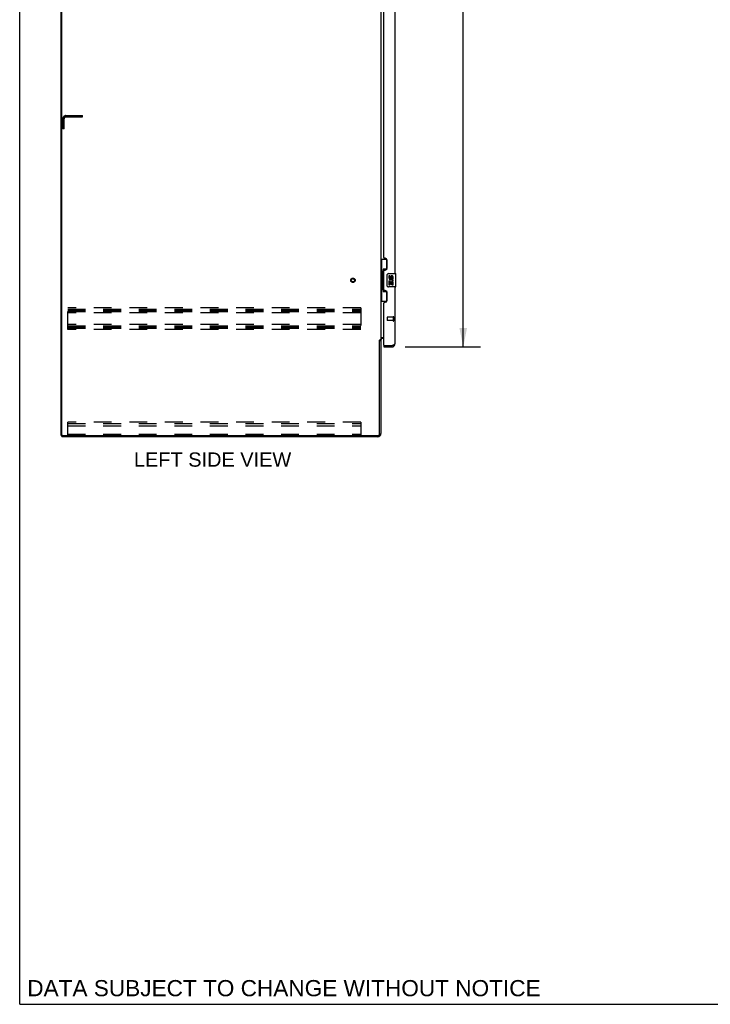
# Model space of a CAD drawing. Header units: inches. Extents: x 0 to 243, y 0 to 157.
# Tile 1 of 17: x 0 to 52, y 0 to 74. Entities that reach past the tile are written whole.
import ezdxf

# ---------------------------------------------------------------- set-up
doc = ezdxf.new("R2010")
doc.units = ezdxf.units.IN
doc.header["$LTSCALE"] = 13.357143
doc.header["$MEASUREMENT"] = 0
doc.linetypes.add('HIDDEN', pattern=[0.2, 0.1, -0.1])
doc.layers.get('0').update_dxf_attribs({"linetype": 'CONTINUOUS'})
for name, color, linetype in [('02___PRT_ALL_AXES', 7, 'CONTINUOUS'), ('DEFAULT_2', 8, 'HIDDEN'), ('DIMENSIONS', 7, 'CONTINUOUS')]:
    doc.layers.add(name, color=color, linetype=linetype)
doc.styles.get("Standard").update_dxf_attribs({"font": 'arial.ttf'})
doc.dimstyles.new('DIMSTYLE_1', dxfattribs={"dimtxt": 1.071429, "dimasz": 1.428571, "dimexe": 0.09, "dimexo": 0.07, "dimgap": 0.0375, "dimtad": 0, "dimtih": 1, "dimtoh": 1, "dimzin": 4, "dimdsep": 46, "dimtxsty": 'Standard', "dimblk": '_FILLED', "dimblk1": '_FILLED', "dimblk2": '_FILLED', "dimcen": 0.09, "dimazin": 1, "dimtfac": 1, "dimtdec": 3, "dimtofl": 0, "dimtmove": 0, "dimatfit": 3, "dimldrblk": '_FILLED', "dimfxl": 1, "dimtolj": 1, "dimtzin": 4, "dimarcsym": 0})

# ---------------------------------------------------------------- blocks, each defined once
blk = doc.blocks.new('_FILLED')
at = {"color": 0, "linetype": 'ByBlock'}
blk.add_solid([(0, 0), (-1, 0.2), (-1, -0.2)], dxfattribs=at)
blk = doc.blocks.new('*D21')
at = {"layer": 'DIMENSIONS', "color": 2, "linetype": 'Continuous'}
for p, q in [((28.936, 111.814), (34.588, 111.814)), ((33.302, 111.814), (33.302, 82.439)), ((33.302, 49.314), (33.302, 78.689)), ((28.936, 49.314), (34.588, 49.314))]:
    blk.add_line(p, q, dxfattribs=at)
at = {"layer": 'DIMENSIONS', "color": 2, "linetype": 'Continuous', "xscale": 1.4285714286, "yscale": 1.4285714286, "zscale": 1.4285714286}
for p, rotation in [((33.302, 111.814), 90), ((33.302, 49.314), 270)]:
    blk.add_blockref('_FILLED', p, dxfattribs=dict(at, rotation=rotation))
at = {"layer": 'DIMENSIONS', "color": 2, "linetype": 'Continuous', "insert": (33.302, 81.904), "char_height": 1.0714, "width": 5.48062, "attachment_point": 2, "line_spacing_factor": 0.9}
blk.add_mtext('62.50\\PDOORS', dxfattribs=at)

msp = doc.modelspace()

# ---------------------------------------------------------------- linework, layer by layer
at = {"color": 7, "linetype": 'Continuous'}
for p, q in [((0, 0), (0, 157.143)), ((3.124, 42.668), (3.124, 114.46)), ((27.124, 55.889), (27.565, 55.889)), ((27.163, 55.889), (27.163, 54.864)), ((27.528, 55.889), (27.528, 55.109)), ((27.142, 54.864), (27.264, 54.864)), ((27.142, 54.864), (27.142, 53.764)), ((27.264, 54.894), (27.264, 54.915)), ((27.264, 53.764), (27.264, 54.864)), ((27.528, 55.154), (27.301, 55.154)), ((27.301, 55.154), (27.301, 53.474)), ((27.588, 53.914), (27.588, 54.714)), ((27.687, 54.814), (28.227, 54.814)), ((28.242, 53.829), (28.242, 54.799)), ((27.142, 53.764), (27.264, 53.764)), ((27.163, 53.764), (27.163, 52.739)), ((27.264, 53.713), (27.264, 53.734)), ((27.301, 53.474), (27.528, 53.474)), ((27.528, 53.519), (27.528, 52.739)), ((28.227, 53.814), (27.687, 53.814)), ((27.124, 52.739), (27.565, 52.739)), ((27.02, 49.804), (27.124, 49.804)), ((27.328, 49.418), (27.348, 49.418)), ((27.328, 49.418), (27.328, 49.314)), ((27.936, 49.314), (27.936, 49.418)), ((3.124, 42.668), (3.239, 42.668)), ((3.176, 42.668), (3.176, 42.564)), ((0, 0), (242.857, 0))]:
    msp.add_line(p, q, dxfattribs=at)
at = {"color": 3, "linetype": 'Continuous'}
for p, q in [((3.176, 42.73), (3.176, 114.397)), ((27.124, 111.271), (27.124, 49.856)), ((28.182, 54.814), (28.182, 80.064)), ((27.328, 56.021), (27.328, 78.856)), ((27.448, 55.961), (27.388, 55.961)), ((27.578, 55.211), (27.578, 55.831)), ((27.328, 53.606), (27.328, 55.021)), ((27.388, 55.081), (27.448, 55.081)), ((27.448, 53.546), (27.388, 53.546)), ((27.578, 52.796), (27.578, 53.416)), ((28.182, 49.56), (28.182, 53.814)), ((27.328, 49.438), (27.328, 52.606)), ((27.388, 52.666), (27.448, 52.666)), ((27.02, 42.811), (27.02, 49.816)), ((27.124, 49.856), (27.05, 49.856)), ((27.124, 49.817), (27.124, 42.81)), ((27.165, 50.012), (27.328, 50.012)), ((27.328, 49.96), (27.267, 49.96)), ((27.328, 49.314), (27.936, 49.314)), ((27.348, 49.418), (27.936, 49.418)), ((27.936, 49.418), (27.948, 49.422)), ((27.948, 49.422), (27.978, 49.434)), ((27.978, 49.434), (27.996, 49.44)), ((27.996, 49.44), (28.007, 49.445)), ((28.007, 49.445), (28.019, 49.449)), ((28.019, 49.449), (28.036, 49.456)), ((28.036, 49.456), (28.047, 49.46)), ((26.878, 42.564), (3.176, 42.564)), ((3.239, 42.668), (26.877, 42.668))]:
    msp.add_line(p, q, dxfattribs=at)
at = {"color": 7, "linetype": 'Continuous'}
for points in [[(27.301, 55.13), (27.302, 55.127), (27.302, 55.123), (27.303, 55.119), (27.304, 55.115), (27.306, 55.11), (27.308, 55.105), (27.311, 55.099), (27.313, 55.093), (27.317, 55.087), (27.321, 55.08), (27.325, 55.073), (27.33, 55.065), (27.335, 55.056), (27.337, 55.053)], [(27.588, 54.714), (27.588, 54.72), (27.588, 54.726), (27.589, 54.733), (27.591, 54.739), (27.592, 54.744), (27.594, 54.75)], [(27.337, 53.575), (27.335, 53.571), (27.33, 53.563), (27.325, 53.555), (27.321, 53.548), (27.317, 53.541), (27.313, 53.534), (27.311, 53.528), (27.308, 53.523), (27.306, 53.518), (27.304, 53.513), (27.303, 53.509), (27.302, 53.505), (27.302, 53.501), (27.301, 53.498)], [(27.594, 53.878), (27.592, 53.883), (27.591, 53.889), (27.589, 53.895), (27.588, 53.901), (27.588, 53.908), (27.588, 53.914)]]:
    msp.add_lwpolyline(points, dxfattribs=at)
at = {"color": 3, "linetype": 'Continuous'}
for points in [[(27.034, 49.838), (27.032, 49.834), (27.031, 49.832), (27.03, 49.83), (27.029, 49.829), (27.028, 49.827), (27.027, 49.825), (27.026, 49.823), (27.025, 49.822), (27.023, 49.82), (27.022, 49.818), (27.02, 49.816)], [(27.05, 49.856), (27.048, 49.855), (27.046, 49.853), (27.045, 49.852), (27.043, 49.85), (27.042, 49.849), (27.04, 49.847), (27.039, 49.846), (27.038, 49.844), (27.037, 49.843), (27.036, 49.842), (27.035, 49.84), (27.035, 49.839), (27.034, 49.838)], [(27.145, 49.989), (27.14, 49.986), (27.138, 49.985), (27.136, 49.984), (27.133, 49.983), (27.131, 49.981), (27.129, 49.98), (27.128, 49.979), (27.126, 49.977), (27.126, 49.976), (27.125, 49.974), (27.125, 49.973), (27.124, 49.971)], [(27.165, 50.012), (27.165, 50.01), (27.165, 50.008), (27.164, 50.006), (27.164, 50.004), (27.163, 50.003), (27.162, 50.001), (27.161, 50), (27.159, 49.998), (27.158, 49.996), (27.156, 49.995), (27.154, 49.994), (27.152, 49.992), (27.15, 49.991), (27.147, 49.99), (27.145, 49.989)], [(28.047, 49.46), (28.052, 49.462), (28.057, 49.465), (28.063, 49.467), (28.068, 49.469), (28.073, 49.471), (28.078, 49.474), (28.083, 49.476), (28.088, 49.478), (28.092, 49.48), (28.097, 49.483), (28.101, 49.485), (28.106, 49.487), (28.11, 49.489), (28.114, 49.491), (28.119, 49.494), (28.123, 49.496), (28.126, 49.498), (28.13, 49.5), (28.134, 49.503), (28.137, 49.505), (28.141, 49.507), (28.144, 49.509), (28.147, 49.511), (28.15, 49.514), (28.153, 49.516), (28.156, 49.518), (28.159, 49.52), (28.161, 49.523), (28.164, 49.525), (28.166, 49.527), (28.168, 49.529), (28.17, 49.531), (28.172, 49.534), (28.174, 49.536), (28.175, 49.538), (28.176, 49.54), (28.178, 49.543), (28.179, 49.545), (28.18, 49.547), (28.181, 49.549), (28.181, 49.552), (28.182, 49.554), (28.182, 49.556), (28.182, 49.558), (28.182, 49.56)]]:
    msp.add_lwpolyline(points, dxfattribs=at)
for centre, radius, start, end in [((27.388, 56.021), 0.06, 180, 270), ((27.448, 55.831), 0.13, 0, 90), ((27.388, 55.021), 0.06, 90, 180), ((27.448, 55.211), 0.13, 270, 360), ((27.388, 53.606), 0.06, 180, 270), ((27.448, 53.416), 0.13, 0, 90), ((27.388, 52.606), 0.06, 90, 180), ((27.448, 52.796), 0.13, 270, 360), ((27.267, 49.817), 0.142, 90, 180), ((27.936, 49.56), 0.246, 270, 360), ((27.348, 49.438), 0.02, 180, 270), ((3.239, 42.73), 0.0625, 180, 270), ((26.877, 42.811), 0.143, 270, 360), ((26.878, 42.81), 0.246, 270, 360)]:
    msp.add_arc(centre, radius, start, end, dxfattribs=at)
at = {"color": 7, "linetype": 'Continuous'}
for centre, radius, start, end in [((27.687, 54.714), 0.1, 90, 158.79459), ((28.227, 54.799), 0.015, 0, 90), ((27.687, 53.914), 0.1, 201.20502, 270), ((28.227, 53.829), 0.015, 270, 360), ((27.936, 49.56), 0.142, 270, 311.36328), ((28.018, 49.704), 0.26, 267.37967, 270)]:
    msp.add_arc(centre, radius, start, end, dxfattribs=at)
for centre, start_param, end_param in [((27.369, 54.904), 0.699287, 1.51401), ((27.369, 54.904), -4.655602, -3.84088), ((27.369, 53.723), 0.699287, 1.51401), ((27.369, 53.723), -4.655602, -3.84088)]:
    msp.add_ellipse(centre, major_axis=(0, 0.18), ratio=0.579493, start_param=start_param, end_param=end_param, dxfattribs=at)
at = {"layer": '02___PRT_ALL_AXES', "color": 7, "linetype": 'Continuous'}
for p, q in [((27.788, 54.66), (27.725, 54.66)), ((27.725, 54.66), (27.725, 54.523)), ((27.788, 54.523), (27.788, 54.66)), ((27.743, 54.199), (27.725, 54.199)), ((27.725, 54.199), (27.725, 53.968)), ((27.725, 53.968), (27.788, 53.968)), ((27.778, 54.199), (27.805, 54.218)), ((27.778, 54.199), (28.039, 54.199)), ((27.788, 54.136), (27.853, 54.136)), ((27.788, 53.968), (27.788, 54.136)), ((27.853, 54.586), (27.853, 54.517)), ((27.853, 54.136), (27.853, 54)), ((27.853, 54), (27.914, 54)), ((27.914, 54.523), (27.914, 54.565)), ((27.914, 54.136), (27.977, 54.136)), ((27.914, 54), (27.914, 54.136)), ((27.969, 54.234), (28.027, 54.21)), ((27.977, 54.565), (27.977, 54.429)), ((27.977, 54.429), (28.039, 54.429)), ((27.977, 54.136), (27.977, 53.968)), ((27.977, 53.968), (28.039, 53.968)), ((28.039, 54.429), (28.039, 54.565)), ((28.039, 53.968), (28.039, 54.199))]:
    msp.add_line(p, q, dxfattribs=at)
at = {"layer": '02___PRT_ALL_AXES', "color": 8, "linetype": 'HIDDEN'}
for p, q in [((28.035, 51.542), (27.588, 51.542)), ((28.035, 51.294), (27.588, 51.294)), ((28.035, 51.542), (28.035, 51.294))]:
    msp.add_line(p, q, dxfattribs=at)
msp.add_circle((25.02, 54.314), 0.124, dxfattribs=at)
at = {"layer": '02___PRT_ALL_AXES', "color": 7, "linetype": 'Continuous'}
for centre, radius, start, end in [((27.945, 54.565), 0.0943, 68.69989, 167.43379), ((27.819, 54.523), 0.0943, 180, 360), ((27.879, 54.272), 0.154, 161.41988, 206.19629), ((27.882, 54.272), 0.157, 336.59665, 161.87913), ((27.882, 54.272), 0.157, 205.73705, 207.8532), ((27.819, 54.523), 0.0314, 180, 261.22946), ((27.882, 54.272), 0.0943, 336.59665, 215.11217), ((27.819, 54.528), 0.0362, 263.42855, 341.76278), ((27.945, 54.565), 0.0314, 0, 180.04847), ((27.945, 54.565), 0.0943, 0, 68.67039)]:
    msp.add_arc(centre, radius, start, end, dxfattribs=at)
at = {"layer": 'DEFAULT_2', "color": 8, "linetype": 'HIDDEN'}
for p, q in [((3.475, 66.668), (4.728, 66.668)), ((3.475, 66.564), (4.728, 66.564)), ((4.728, 66.564), (4.728, 66.668)), ((3.228, 65.668), (3.228, 66.421)), ((3.332, 65.668), (3.332, 66.421)), ((3.332, 65.668), (3.228, 65.668)), ((25.603, 52.251), (3.603, 52.251)), ((3.603, 50.626), (3.603, 52.251)), ((3.603, 52.147), (25.603, 52.147)), ((3.603, 52.058), (25.603, 52.058)), ((3.603, 51.98), (25.603, 51.98)), ((25.603, 51.876), (3.603, 51.876)), ((25.603, 52.251), (25.603, 50.626)), ((25.603, 51.001), (3.603, 51.001)), ((27.578, 51.532), (27.578, 51.304)), ((28.035, 51.56), (28.035, 51.276)), ((28.078, 51.56), (28.078, 51.276)), ((3.603, 50.897), (25.603, 50.897)), ((3.603, 50.808), (25.603, 50.808)), ((3.603, 50.73), (25.603, 50.73)), ((25.603, 50.626), (3.603, 50.626)), ((25.603, 43.668), (3.603, 43.668)), ((3.603, 42.668), (3.603, 43.668)), ((25.603, 43.668), (25.603, 42.668)), ((3.603, 43.564), (25.603, 43.564)), ((3.603, 43.563), (25.603, 43.563)), ((3.603, 43.387), (25.603, 43.387)), ((3.603, 42.772), (25.603, 42.772))]:
    msp.add_line(p, q, dxfattribs=at)
for radius in [0.164, 0.124]:
    msp.add_circle((25.02, 54.314), radius, dxfattribs=at)
for centre, radius, start, end in [((3.475, 66.421), 0.246, 90, 180), ((3.475, 66.421), 0.142, 90, 180), ((27.588, 51.532), 0.01, 90, 180), ((27.588, 51.304), 0.01, 180, 270), ((28.057, 51.56), 0.0215, 0, 180), ((28.057, 51.276), 0.0215, 180, 360)]:
    msp.add_arc(centre, radius, start, end, dxfattribs=at)

# ---------------------------------------------------------------- texts
at = {"layer": 'DIMENSIONS', "color": 2, "linetype": 'Continuous', "attachment_point": 2, "line_spacing_factor": 0.9}
for s, insert, char_height, width in [('LEFT SIDE VIEW', (14.484, 41.401), 1.07143, 11.78173), ('DATA SUBJECT TO CHANGE WITHOUT NOTICE', (19.84, 1.819), 1.21429, 38.46893)]:
    msp.add_mtext(s, dxfattribs=dict(at, insert=insert, char_height=char_height, width=width))

# ---------------------------------------------------------------- dimensions: what is measured, and where the dimension line sits
at = {"layer": 'DIMENSIONS', "color": 2, "linetype": 'Continuous'}
dim = msp.add_linear_dim(base=(33.302, 111.814), p1=(28.866, 49.314), p2=(28.866, 111.814), angle=90, text='<>\\PDOORS', dimstyle='DIMSTYLE_1', dxfattribs=at)
dim.commit()
dim.dimension.update_dxf_attribs({"geometry": '*D21', "text_midpoint": (33.302, 80.564), "dimtype": 160})

doc.saveas('drawing.dxf')
